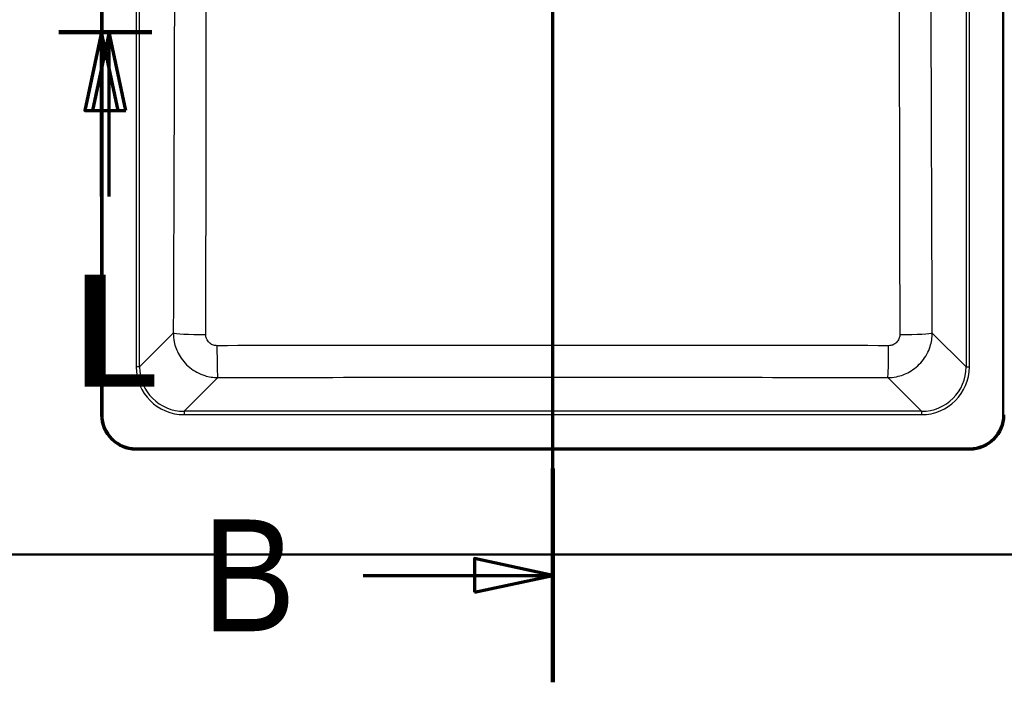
# Model space of a CAD drawing. Header units: millimetres. Extents: x 100 to 2000, y 93 to 3946.
# Tile 21 of 25: x 832 to 1272, y 3092 to 3388. Entities that reach past the tile are written whole.
import ezdxf

# ---------------------------------------------------------------- set-up
doc = ezdxf.new("R2010")
doc.units = ezdxf.units.MM
doc.header["$LTSCALE"] = 10
for name, color, linetype, lineweight in [('Section View Lines(ISO)', 7, 'Continuous', 70), ('Visible Edges(ISO)', 7, 'Continuous', 50), ('Visible Tangent Edges(ISO)', 7, 'Continuous', 25)]:
    doc.layers.add(name, color=color, linetype=linetype, lineweight=lineweight)
doc.styles.add('Text__5.0mm', font='arial.ttf', dxfattribs={"width": 0.9})

# ---------------------------------------------------------------- blocks, each defined once
blk = doc.blocks.new('2dTransSection1')
at = {"layer": 'Section View Lines(ISO)', "linetype": 'Continuous'}
for p, q in [((107.041, 309.166), (107.041, 394.603)), ((107.041, 313.952), (103.541, 314.702)), ((103.541, 314.702), (103.541, 313.202)), ((98.561, 313.952), (103.541, 313.952)), ((103.541, 313.952), (107.041, 313.952)), ((103.541, 313.202), (107.041, 313.952))]:
    blk.add_line(p, q, dxfattribs=at)
at = {"layer": 'Section View Lines(ISO)', "linetype": 'Continuous', "lineweight": 140}
blk.add_line((107.041, 309.166), (107.041, 318.739), dxfattribs=at)
at = {"layer": 'Section View Lines(ISO)', "linetype": 'Continuous', "flags": 128}
blk.add_lwpolyline([(103.541, 313.202), (107.041, 313.952), (103.541, 314.702), (103.541, 313.202)], dxfattribs=at)
at = {"layer": 'Section View Lines(ISO)'}
blk.add_solid([(103.541, 313.202), (107.041, 313.952), (103.541, 314.702), (103.541, 313.202)], dxfattribs=at)
at = {"layer": 'Section View Lines(ISO)', "insert": (91.353, 311.452), "char_height": 5, "attachment_point": 7, "style": 'Text__5.0mm'}
blk.add_mtext('B', dxfattribs=at)
blk = doc.blocks.new('2dTransSection2')
at = {"layer": 'Section View Lines(ISO)', "linetype": 'Continuous'}
for p, q in [((84.945, 338.252), (89.103, 338.252)), ((86.853, 338.252), (86.103, 334.752)), ((87.195, 338.252), (86.445, 334.752)), ((86.853, 334.752), (86.853, 338.252)), ((87.603, 334.752), (86.853, 338.252)), ((87.195, 334.752), (87.195, 338.252)), ((87.945, 334.752), (87.195, 338.252)), ((86.103, 334.752), (87.603, 334.752)), ((86.445, 334.752), (87.945, 334.752)), ((86.853, 330.899), (86.853, 334.752)), ((87.195, 330.899), (87.195, 334.752))]:
    blk.add_line(p, q, dxfattribs=at)
at = {"layer": 'Section View Lines(ISO)', "linetype": 'Continuous', "lineweight": 140}
blk.add_line((84.945, 338.252), (89.103, 338.252), dxfattribs=at)
at = {"layer": 'Section View Lines(ISO)', "linetype": 'Continuous', "flags": 128}
for points in [[(87.603, 334.752), (86.853, 338.252), (86.103, 334.752), (87.603, 334.752)], [(87.945, 334.752), (87.195, 338.252), (86.445, 334.752), (87.945, 334.752)]]:
    blk.add_lwpolyline(points, dxfattribs=at)
at = {"layer": 'Section View Lines(ISO)'}
for points in [[(87.603, 334.752), (86.853, 338.252), (86.103, 334.752), (87.603, 334.752)], [(87.945, 334.752), (87.195, 338.252), (86.445, 334.752), (87.945, 334.752)]]:
    blk.add_solid(points, dxfattribs=at)
at = {"layer": 'Section View Lines(ISO)', "char_height": 5, "attachment_point": 7, "style": 'Text__5.0mm'}
for insert in [(85.589, 322.399), (85.932, 322.399)]:
    blk.add_mtext('L', dxfattribs=dict(at, insert=insert))

msp = doc.modelspace()

# ---------------------------------------------------------------- linework, layer by layer
at = {"layer": 'Visible Edges(ISO)'}
for p, q in [((868.41, 3211.3), (868.41, 3614.3)), ((868.91, 3614.3), (868.91, 3211.3)), ((1271.91, 3211.3), (1271.91, 3614.3)), ((883.91, 3196.3), (1256.91, 3196.3)), ((1256.91, 3195.8), (883.91, 3195.8)), ((670.41, 3148.8), (1470.41, 3148.8))]:
    msp.add_line(p, q, dxfattribs=at)
for centre, radius, start, end in [((883.91, 3211.3), 15.5, 180, 270), ((883.91, 3211.3), 15, 180, 270), ((1256.91, 3211.3), 15, 270, 0), ((1256.91, 3211.3), 15.5, 270, 0)]:
    msp.add_arc(centre, radius, start, end, dxfattribs=at)
at = {"layer": 'Visible Tangent Edges(ISO)'}
for p, q in [((884.04, 3592.75), (884.04, 3232.84)), ((885.53, 3232.84), (885.53, 3592.75)), ((1255.29, 3592.75), (1255.29, 3232.84)), ((1256.79, 3232.84), (1256.79, 3592.75)), ((900.64, 3247.94), (885.53, 3232.84)), ((1255.29, 3232.84), (1240.19, 3247.94)), ((885.53, 3232.84), (884.04, 3232.84)), ((1255.29, 3232.84), (1256.79, 3232.84)), ((905.46, 3212.92), (920.55, 3228.01)), ((1220.27, 3228.01), (1235.37, 3212.92)), ((1235.37, 3212.92), (905.46, 3212.92)), ((905.46, 3212.92), (905.46, 3211.42)), ((905.46, 3211.42), (1235.37, 3211.42)), ((1235.37, 3212.92), (1235.37, 3211.42))]:
    msp.add_line(p, q, dxfattribs=at)
for centre, major_axis, ratio, start_param, end_param in [((915.58, 3247.94), (-15, 0.06), 0.044541, 0.087353, 1.543286), ((1225.25, 3247.94), (15, 0.06), 0.044541, 4.739899, 6.195832), ((920.55, 3242.95), (0.04, -15), 0.026771, 4.757391, 6.195887), ((1220.27, 3242.95), (-0.04, -15), 0.026771, 0.087298, 1.525794), ((905.62, 3233), (-15.32, -15.32), 0.992433, 5.501585, 7.064785), ((905.62, 3233), (-14.27, -14.27), 0.991312, 5.501585, 7.064785), ((1235.21, 3233), (14.27, -14.27), 0.991312, 5.501585, 7.064785), ((1235.21, 3233), (15.32, -15.32), 0.992433, 5.501585, 7.064785)]:
    msp.add_ellipse(centre, major_axis=major_axis, ratio=ratio, start_param=start_param, end_param=end_param, dxfattribs=at)
for points, knots in [([(901.18, 3577.1), (901.23, 3554.91), (901.26, 3532.7), (901.28, 3487.66), (901.26, 3464.82), (901.21, 3432.15), (901.2, 3422.31), (901.1, 3380.06), (901, 3347.66), (900.81, 3292.82), (900.73, 3270.38), (900.64, 3247.94)], [-32.929696, -32.929696, -32.929696, -32.929696, -26.268239, -26.268239, -19.416706, -19.416706, -16.464848, -16.464848, -6.737487, -6.737487, 0, 0, 0, 0]), ([(915.17, 3247.28), (915.23, 3269.73), (915.28, 3292.19), (915.38, 3347.1), (915.42, 3379.57), (915.43, 3421.97), (915.43, 3431.84), (915.43, 3464.66), (915.43, 3487.62), (915.43, 3532.89), (915.44, 3555.19), (915.43, 3577.47)], [0, 0, 0, 0, 6.737487, 6.737487, 16.464848, 16.464848, 19.416706, 19.416706, 26.268239, 26.268239, 32.929696, 32.929696, 32.929696, 32.929696]), ([(1225.4, 3577.47), (1225.39, 3549.54), (1225.4, 3521.56), (1225.4, 3466.39), (1225.39, 3439.22), (1225.41, 3393.94), (1225.42, 3375.79), (1225.48, 3320.83), (1225.56, 3284.05), (1225.66, 3247.28)], [0, 0, 0, 0, 8.352711, 8.352711, 16.46485, 16.46485, 21.896501, 21.896501, 32.929699, 32.929699, 32.929699, 32.929699]), ([(1240.19, 3247.94), (1240.05, 3284.68), (1239.91, 3321.43), (1239.74, 3376.28), (1239.69, 3394.37), (1239.59, 3439.51), (1239.56, 3466.55), (1239.55, 3521.43), (1239.59, 3549.27), (1239.65, 3577.1)], [-32.929699, -32.929699, -32.929699, -32.929699, -21.896501, -21.896501, -16.46485, -16.46485, -8.352711, -8.352711, 0, 0, 0, 0]), ([(900.64, 3247.94), (900.64, 3246.65), (900.78, 3245.35), (901.45, 3242.04), (902.18, 3240.06), (904.43, 3236.05), (906.07, 3234.1), (909.99, 3230.9), (912.28, 3229.68), (916.6, 3228.33), (918.58, 3228.02), (920.55, 3228.01)], [0, 0, 0, 0, 0.0981329, 0.0981329, 0.2551457, 0.2551457, 0.4432629, 0.4432629, 0.6343427, 0.6343427, 0.7837728, 0.7837728, 0.7837728, 0.7837728]), ([(920.15, 3242.28), (919.66, 3242.28), (919.16, 3242.35), (918.07, 3242.69), (917.49, 3242.99), (916.51, 3243.79), (916.1, 3244.28), (915.54, 3245.29), (915.36, 3245.79), (915.2, 3246.62), (915.16, 3246.95), (915.17, 3247.28)], [-0.7837728, -0.7837728, -0.7837728, -0.7837728, -0.6343427, -0.6343427, -0.4432629, -0.4432629, -0.2551457, -0.2551457, -0.0981329, -0.0981329, 0, 0, 0, 0]), ([(1220.27, 3228.01), (1221.56, 3228.02), (1222.86, 3228.15), (1226.15, 3228.82), (1228.12, 3229.55), (1232.11, 3231.78), (1234.05, 3233.4), (1237.25, 3237.29), (1238.48, 3239.56), (1239.86, 3243.9), (1240.18, 3245.93), (1240.19, 3247.94)], [0, 0, 0, 0, 0.0975184, 0.0975184, 0.2535479, 0.2535479, 0.4403231, 0.4403231, 0.6309501, 0.6309501, 0.7837729, 0.7837729, 0.7837729, 0.7837729]), ([(1225.66, 3247.28), (1225.66, 3246.77), (1225.59, 3246.26), (1225.25, 3245.16), (1224.94, 3244.59), (1224.14, 3243.62), (1223.65, 3243.21), (1222.65, 3242.65), (1222.16, 3242.47), (1221.32, 3242.31), (1221, 3242.28), (1220.67, 3242.28)], [-0.7837729, -0.7837729, -0.7837729, -0.7837729, -0.6309501, -0.6309501, -0.4403231, -0.4403231, -0.2535479, -0.2535479, -0.0975184, -0.0975184, 0, 0, 0, 0]), ([(1220.67, 3242.28), (1170.63, 3242.34), (1120.53, 3242.36), (1020.3, 3242.36), (970.19, 3242.34), (920.15, 3242.28)], [0, 0, 0, 0, 14.988016, 14.988016, 29.976032, 29.976032, 29.976032, 29.976032]), ([(920.55, 3228.01), (970.5, 3228.13), (1020.45, 3228.2), (1120.37, 3228.2), (1170.33, 3228.13), (1220.27, 3228.01)], [-29.976032, -29.976032, -29.976032, -29.976032, -14.988016, -14.988016, 0, 0, 0, 0])]:
    msp.add_open_spline(points, degree=3, knots=knots, dxfattribs=at)

# ---------------------------------------------------------------- block references
at = {"layer": 'Section View Lines(ISO)', "xscale": 10, "yscale": 10, "zscale": 10}
for name in ['2dTransSection1', '2dTransSection2']:
    msp.add_blockref(name, (0, 0), dxfattribs=at)

doc.saveas('drawing.dxf')
